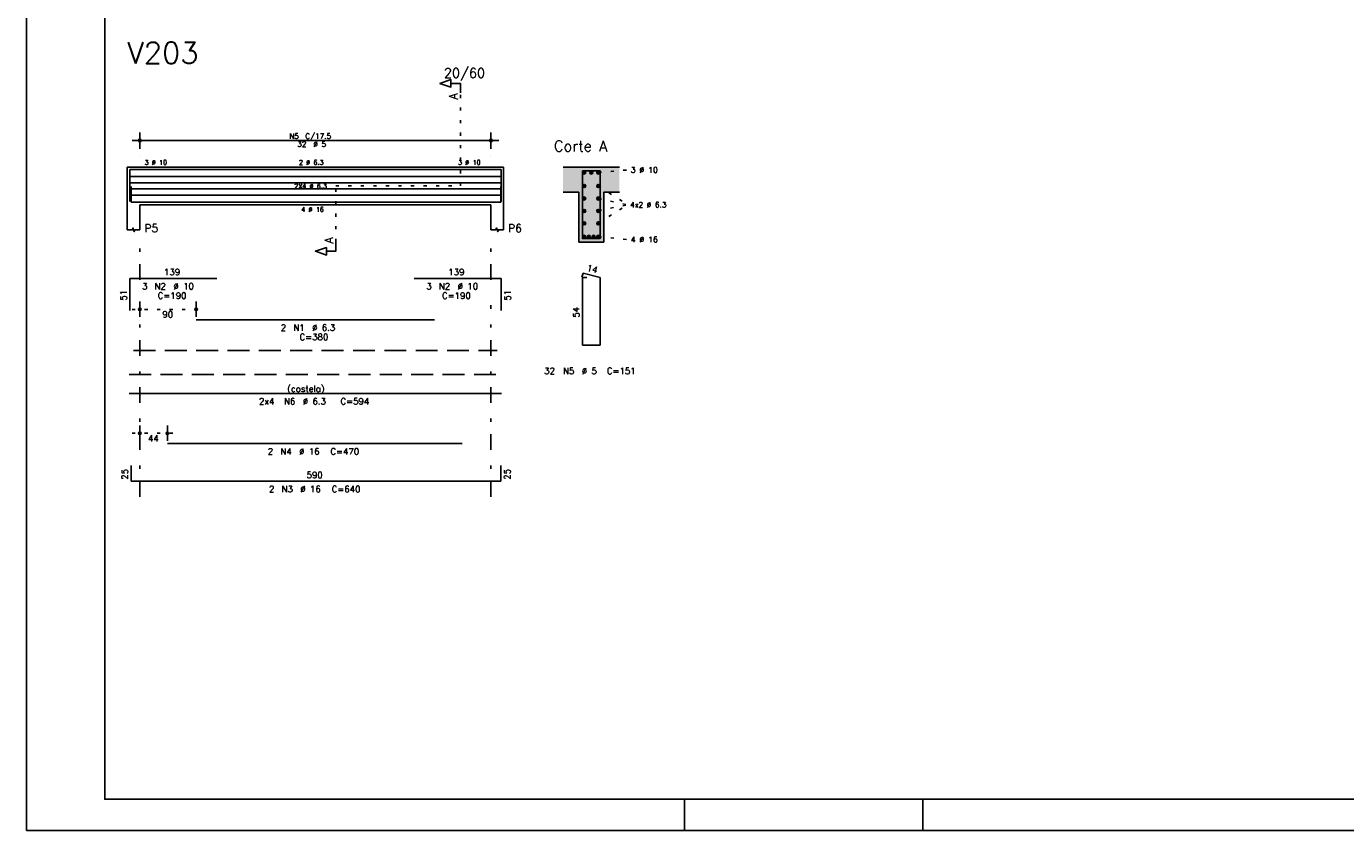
# Model space of a CAD drawing. Extents: x 0 to 84.1, y 0 to 59.4.
# Tile 1 of 7: x 0 to 42.1, y 0 to 25.6. Entities that reach past the tile are written whole.
import ezdxf

# ---------------------------------------------------------------- set-up
doc = ezdxf.new("R2010")
doc.units = 0
doc.header["$MEASUREMENT"] = 0
for name, pattern in [('ESTILO_TQS_0001', [1, 0.7, -0.3]), ('ESTILO_TQS_0002', [0.4, 0.1, -0.3]), ('ESTILO_TQS_0003', [1.5, 0.5, -0.4, 0.1, -0.5])]:
    doc.linetypes.add(name, pattern=pattern)
for name, color, linetype in [('1', 1, 'CONTINUOUS'), ('10', 10, 'CONTINUOUS'), ('2', 2, 'CONTINUOUS'), ('4', 4, 'CONTINUOUS'), ('6', 6, 'CONTINUOUS'), ('7', 7, 'CONTINUOUS')]:
    doc.layers.add(name, color=color, linetype=linetype)
doc.styles.get("Standard").update_dxf_attribs({"font": 'ROMANS.SHX'})

msp = doc.modelspace()

# ---------------------------------------------------------------- linework, layer by layer
at = {"layer": '1', "linetype": 'ESTILO_TQS_0002'}
for p, q in [((13.845, 20.56), (13.845, 23.53)), ((18.245, 20.985), (19.19, 21.07)), ((9.87, 18.775), (9.87, 20.56)), ((9.87, 20.56), (13.845, 20.56)), ((18.245, 20.55448), (19.175, 19.96)), ((18.245, 20.15816), (19.175, 19.96)), ((18.245, 19.36552), (19.175, 19.96)), ((18.245, 19.76184), (19.175, 19.96)), ((18.245, 18.935), (19.19, 18.85)), ((3.37, 16.62), (5.6652, 16.62)), ((3.37, 12.67), (4.75, 12.67))]:
    msp.add_line(p, q, dxfattribs=at)
at = {"layer": '1', "linetype": 'ESTILO_TQS_0001'}
msp.add_line((3.42, 15.315), (15.02, 15.315), dxfattribs=at)
at = {"layer": '1', "linetype": 'Continuous'}
for centre in [(17.795, 20.985), (18.02, 20.985), (18.245, 20.985), (17.795, 20.55448), (17.795, 20.15816), (18.245, 20.55448), (18.245, 20.15816), (17.795, 19.76184), (18.245, 19.76184), (17.795, 19.36552), (18.245, 19.36552), (17.795, 18.935), (17.945, 18.935), (18.095, 18.935), (18.245, 18.935)]:
    msp.add_circle(centre, 0.05, dxfattribs=at)
at = {"layer": '1', "color": 9, "linetype": 'Continuous'}
for points in [[(17.845, 20.985), (17.77, 21.028301), (17.748015, 21.002101)], [(17.845, 20.985), (17.748015, 21.002101), (17.748015, 20.967899)], [(17.845, 20.985), (17.748015, 20.967899), (17.77, 20.941699)], [(17.845, 20.985), (17.803682, 21.03424), (17.77, 21.028301)], [(17.845, 20.985), (17.77, 20.941699), (17.803682, 20.93576)], [(17.845, 20.985), (17.833302, 21.017139), (17.803682, 21.03424)], [(17.845, 20.985), (17.803682, 20.93576), (17.833302, 20.952861)], [(17.845, 20.985), (17.833302, 20.952861), (17.845, 20.985)], [(18.07, 20.985), (17.995, 21.028301), (17.973015, 21.002101)], [(18.07, 20.985), (17.973015, 21.002101), (17.973015, 20.967899)], [(18.07, 20.985), (17.973015, 20.967899), (17.995, 20.941699)], [(18.07, 20.985), (18.028682, 21.03424), (17.995, 21.028301)], [(18.07, 20.985), (17.995, 20.941699), (18.028682, 20.93576)], [(18.07, 20.985), (18.058302, 21.017139), (18.028682, 21.03424)], [(18.07, 20.985), (18.028682, 20.93576), (18.058302, 20.952861)], [(18.07, 20.985), (18.058302, 20.952861), (18.07, 20.985)], [(18.295, 20.985), (18.22, 21.028301), (18.198015, 21.002101)], [(18.295, 20.985), (18.198015, 21.002101), (18.198015, 20.967899)], [(18.295, 20.985), (18.198015, 20.967899), (18.22, 20.941699)], [(18.295, 20.985), (18.253682, 21.03424), (18.22, 21.028301)], [(18.295, 20.985), (18.22, 20.941699), (18.253682, 20.93576)], [(18.295, 20.985), (18.283302, 21.017139), (18.253682, 21.03424)], [(18.295, 20.985), (18.253682, 20.93576), (18.283302, 20.952861)], [(18.295, 20.985), (18.283302, 20.952861), (18.295, 20.985)], [(17.845, 20.55448), (17.77, 20.597781), (17.748015, 20.571581)], [(17.845, 20.55448), (17.748015, 20.571581), (17.748015, 20.537379)], [(17.845, 20.55448), (17.748015, 20.537379), (17.77, 20.511179)], [(17.845, 20.15816), (17.77, 20.201461), (17.748015, 20.175261)], [(17.845, 20.55448), (17.803682, 20.60372), (17.77, 20.597781)], [(17.845, 20.55448), (17.77, 20.511179), (17.803682, 20.50524)], [(17.845, 20.15816), (17.803682, 20.2074), (17.77, 20.201461)], [(17.845, 20.55448), (17.833302, 20.586619), (17.803682, 20.60372)], [(17.845, 20.55448), (17.803682, 20.50524), (17.833302, 20.522341)], [(17.845, 20.15816), (17.833302, 20.190299), (17.803682, 20.2074)], [(17.845, 20.55448), (17.833302, 20.522341), (17.845, 20.55448)], [(18.295, 20.55448), (18.22, 20.597781), (18.198015, 20.571581)], [(18.295, 20.55448), (18.198015, 20.571581), (18.198015, 20.537379)], [(18.295, 20.55448), (18.198015, 20.537379), (18.22, 20.511179)], [(18.295, 20.15816), (18.22, 20.201461), (18.198015, 20.175261)], [(18.295, 20.55448), (18.253682, 20.60372), (18.22, 20.597781)], [(18.295, 20.55448), (18.22, 20.511179), (18.253682, 20.50524)], [(18.295, 20.15816), (18.253682, 20.2074), (18.22, 20.201461)], [(18.295, 20.55448), (18.283302, 20.586619), (18.253682, 20.60372)], [(18.295, 20.55448), (18.253682, 20.50524), (18.283302, 20.522341)], [(18.295, 20.15816), (18.283302, 20.190299), (18.253682, 20.2074)], [(18.295, 20.55448), (18.283302, 20.522341), (18.295, 20.55448)], [(17.845, 20.15816), (17.748015, 20.175261), (17.748015, 20.141059)], [(17.845, 20.15816), (17.748015, 20.141059), (17.77, 20.114859)], [(17.845, 19.76184), (17.77, 19.805141), (17.748015, 19.778941)], [(17.845, 20.15816), (17.77, 20.114859), (17.803682, 20.10892)], [(17.845, 19.76184), (17.803682, 19.81108), (17.77, 19.805141)], [(17.845, 20.15816), (17.803682, 20.10892), (17.833302, 20.126021)], [(17.845, 19.76184), (17.833302, 19.793979), (17.803682, 19.81108)], [(17.845, 20.15816), (17.833302, 20.126021), (17.845, 20.15816)], [(18.295, 20.15816), (18.198015, 20.175261), (18.198015, 20.141059)], [(18.295, 20.15816), (18.198015, 20.141059), (18.22, 20.114859)], [(18.295, 19.76184), (18.22, 19.805141), (18.198015, 19.778941)], [(18.295, 20.15816), (18.22, 20.114859), (18.253682, 20.10892)], [(18.295, 19.76184), (18.253682, 19.81108), (18.22, 19.805141)], [(18.295, 20.15816), (18.253682, 20.10892), (18.283302, 20.126021)], [(18.295, 19.76184), (18.283302, 19.793979), (18.253682, 19.81108)], [(18.295, 20.15816), (18.283302, 20.126021), (18.295, 20.15816)], [(17.845, 19.76184), (17.748015, 19.778941), (17.748015, 19.744739)], [(17.845, 19.76184), (17.748015, 19.744739), (17.77, 19.718539)], [(17.845, 19.36552), (17.77, 19.408821), (17.748015, 19.382621)], [(17.845, 19.36552), (17.748015, 19.382621), (17.748015, 19.348419)], [(17.845, 19.36552), (17.748015, 19.348419), (17.77, 19.322219)], [(17.845, 19.76184), (17.77, 19.718539), (17.803682, 19.7126)], [(17.845, 19.36552), (17.803682, 19.41476), (17.77, 19.408821)], [(17.845, 19.36552), (17.77, 19.322219), (17.803682, 19.31628)], [(17.845, 19.76184), (17.803682, 19.7126), (17.833302, 19.729701)], [(17.845, 19.36552), (17.833302, 19.397659), (17.803682, 19.41476)], [(17.845, 19.36552), (17.803682, 19.31628), (17.833302, 19.333381)], [(17.845, 19.76184), (17.833302, 19.729701), (17.845, 19.76184)], [(17.845, 19.36552), (17.833302, 19.333381), (17.845, 19.36552)], [(18.295, 19.76184), (18.198015, 19.778941), (18.198015, 19.744739)], [(18.295, 19.76184), (18.198015, 19.744739), (18.22, 19.718539)], [(18.295, 19.36552), (18.22, 19.408821), (18.198015, 19.382621)], [(18.295, 19.36552), (18.198015, 19.382621), (18.198015, 19.348419)], [(18.295, 19.36552), (18.198015, 19.348419), (18.22, 19.322219)], [(18.295, 19.76184), (18.22, 19.718539), (18.253682, 19.7126)], [(18.295, 19.36552), (18.253682, 19.41476), (18.22, 19.408821)], [(18.295, 19.36552), (18.22, 19.322219), (18.253682, 19.31628)], [(18.295, 19.76184), (18.253682, 19.7126), (18.283302, 19.729701)], [(18.295, 19.36552), (18.283302, 19.397659), (18.253682, 19.41476)], [(18.295, 19.36552), (18.253682, 19.31628), (18.283302, 19.333381)], [(18.295, 19.76184), (18.283302, 19.729701), (18.295, 19.76184)], [(18.295, 19.36552), (18.283302, 19.333381), (18.295, 19.36552)], [(17.845, 18.935), (17.77, 18.978301), (17.748015, 18.952101)], [(17.845, 18.935), (17.748015, 18.952101), (17.748015, 18.917899)], [(17.845, 18.935), (17.803682, 18.98424), (17.77, 18.978301)], [(17.845, 18.935), (17.833302, 18.967139), (17.803682, 18.98424)], [(17.995, 18.935), (17.92, 18.978301), (17.898015, 18.952101)], [(17.995, 18.935), (17.898015, 18.952101), (17.898015, 18.917899)], [(17.995, 18.935), (17.953682, 18.98424), (17.92, 18.978301)], [(17.995, 18.935), (17.983302, 18.967139), (17.953682, 18.98424)], [(18.145, 18.935), (18.07, 18.978301), (18.048015, 18.952101)], [(18.145, 18.935), (18.048015, 18.952101), (18.048015, 18.917899)], [(18.145, 18.935), (18.103682, 18.98424), (18.07, 18.978301)], [(18.145, 18.935), (18.133302, 18.967139), (18.103682, 18.98424)], [(18.295, 18.935), (18.22, 18.978301), (18.198015, 18.952101)], [(18.295, 18.935), (18.198015, 18.952101), (18.198015, 18.917899)], [(18.295, 18.935), (18.253682, 18.98424), (18.22, 18.978301)], [(18.295, 18.935), (18.283302, 18.967139), (18.253682, 18.98424)], [(17.845, 18.935), (17.748015, 18.917899), (17.77, 18.891699)], [(17.845, 18.935), (17.77, 18.891699), (17.803682, 18.88576)], [(17.845, 18.935), (17.803682, 18.88576), (17.833302, 18.902861)], [(17.845, 18.935), (17.833302, 18.902861), (17.845, 18.935)], [(17.995, 18.935), (17.898015, 18.917899), (17.92, 18.891699)], [(17.995, 18.935), (17.92, 18.891699), (17.953682, 18.88576)], [(17.995, 18.935), (17.953682, 18.88576), (17.983302, 18.902861)], [(17.995, 18.935), (17.983302, 18.902861), (17.995, 18.935)], [(18.145, 18.935), (18.048015, 18.917899), (18.07, 18.891699)], [(18.145, 18.935), (18.07, 18.891699), (18.103682, 18.88576)], [(18.145, 18.935), (18.103682, 18.88576), (18.133302, 18.902861)], [(18.145, 18.935), (18.133302, 18.902861), (18.145, 18.935)], [(18.295, 18.935), (18.198015, 18.917899), (18.22, 18.891699)], [(18.295, 18.935), (18.22, 18.891699), (18.253682, 18.88576)], [(18.295, 18.935), (18.253682, 18.88576), (18.283302, 18.902861)], [(18.295, 18.935), (18.283302, 18.902861), (18.295, 18.935)]]:
    msp.add_solid(points, dxfattribs=at)
at = {"layer": '10', "color": 9, "linetype": 'Continuous'}
for points in [[(17.12, 21.16), (17.12, 20.36), (17.62, 20.36)], [(17.12, 21.16), (17.62, 20.36), (18.92, 21.16)], [(17.62, 20.36), (18.42, 20.36), (18.92, 21.16)], [(18.42, 20.36), (18.92, 20.36), (18.92, 21.16)], [(17.62, 18.76), (18.42, 18.76), (17.62, 20.36)], [(18.42, 18.76), (18.42, 20.36), (17.62, 20.36)]]:
    msp.add_solid(points, dxfattribs=at)
at = {"layer": '2', "linetype": 'Continuous'}
for p, q in [((0, 59.400002), (0, 0)), ((3.37, 22.01), (15.07, 22.01)), ((3.62, 21.74), (3.62, 22.26)), ((14.82, 21.74), (14.82, 22.26)), ((3.62, 21.49), (3.62, 21.49)), ((14.82, 21.49), (14.82, 21.49)), ((3.22, 21.16), (3.22, 19.96)), ((3.22, 21.16), (3.62, 21.16)), ((3.62, 21.16), (14.82, 21.16)), ((14.82, 21.16), (15.22, 21.16)), ((15.22, 21.16), (15.22, 19.96)), ((18.92, 21.16), (17.12, 21.16)), ((17.12, 20.36), (17.62, 20.36)), ((17.62, 20.36), (17.62, 18.76)), ((18.42, 18.76), (18.42, 20.36)), ((18.42, 20.36), (18.92, 20.36)), ((3.22, 19.96), (3.22, 19.16)), ((3.62, 19.96), (14.82, 19.96)), ((3.62, 19.96), (3.62, 19.16)), ((14.82, 19.96), (14.82, 19.16)), ((15.22, 19.96), (15.22, 19.16)), ((17.62, 18.76), (18.42, 18.76)), ((3.62, 16.38), (3.62, 16.87)), ((5.4152, 16.38), (5.4152, 16.87)), ((3.62, 16.28), (3.62, 16.28)), ((5.4152, 16.28), (5.4152, 16.28)), ((3.62, 12.43), (3.62, 12.92)), ((4.5, 12.43), (4.5, 12.92)), ((3.62, 12.33), (3.62, 12.33)), ((4.5, 12.33), (4.5, 12.33)), ((21, 1), (21, 0)), ((28.600006, 0), (28.600006, 1)), ((0, 0), (84.100006, 0))]:
    msp.add_line(p, q, dxfattribs=at)
at = {"layer": '2', "linetype": 'ESTILO_TQS_0003'}
for p, q in [((3.62, 17.562), (3.62, 18.86)), ((14.82, 17.562), (14.82, 18.86)), ((3.62, 10.64), (3.62, 16.758)), ((14.82, 10.64), (14.82, 16.758))]:
    msp.add_line(p, q, dxfattribs=at)
at = {"layer": '2', "linetype": 'Continuous'}
for points in [[(83.100006, 1), (2.5, 1), (2.5, 58.400002), (83.100006, 58.400002), (83.100006, 1)], [(13.845, 23.53), (13.845, 23.83), (13.545, 23.83), (13.545, 23.71), (13.195, 23.83), (13.545, 23.95), (13.545, 23.83)], [(3.22, 19.16), (3.38, 19.16), (3.4, 19.22), (3.44, 19.1), (3.46, 19.16), (3.62, 19.16)], [(14.82, 19.16), (14.98, 19.16), (15, 19.22), (15.04, 19.1), (15.06, 19.16), (15.22, 19.16)], [(9.87, 18.775), (9.87, 18.475), (9.57, 18.475), (9.57, 18.355), (9.22, 18.475), (9.57, 18.595), (9.57, 18.475)]]:
    msp.add_lwpolyline(points, dxfattribs=at)
for centre, radius in [((3.62, 22.01), 0.041625), ((3.62, 22.01), 0.02075), ((14.82, 22.01), 0.041625), ((14.82, 22.01), 0.02075), ((3.62, 16.62), 0.04), ((3.62, 16.62), 0.02), ((5.4152, 16.62), 0.04), ((5.4152, 16.62), 0.02), ((3.62, 12.67), 0.04), ((3.62, 12.67), 0.02), ((4.5, 12.67), 0.04), ((4.5, 12.67), 0.02)]:
    msp.add_circle(centre, radius, dxfattribs=at)
at = {"layer": '4', "linetype": 'Continuous'}
for p, q in [((3.3, 20.06), (3.3, 21.08)), ((3.3, 21.08), (6.08, 21.08)), ((5.4152, 21.08), (13.0152, 21.08)), ((12.37, 21.08), (15.15, 21.08)), ((15.15, 21.08), (15.15, 20.06)), ((3.28, 20.85724), (15.1604, 20.85724)), ((3.28, 20.65908), (15.1604, 20.65908)), ((3.28, 20.46092), (15.1604, 20.46092)), ((3.28, 20.26276), (15.1604, 20.26276)), ((3.34, 20.54), (3.34, 20.04)), ((15.14, 20.04), (15.14, 20.54)), ((3.34, 20.04), (15.14, 20.04)), ((4.5, 20.04), (13.9, 20.04))]:
    msp.add_line(p, q, dxfattribs=at)
msp.add_lwpolyline([(17.74, 21.04), (17.74, 18.88), (18.3, 18.88), (18.3, 21.04), (17.74, 21.04)], dxfattribs=at)
at = {"layer": '6', "linetype": 'Continuous'}
for p, q in [((17.757782, 17.78), (17.722782, 17.644446)), ((18.3, 17.64), (17.757782, 17.78)), ((3.3, 16.59), (3.3, 17.61)), ((3.3, 17.61), (6.08, 17.61)), ((12.37, 17.61), (15.15, 17.61)), ((15.15, 17.61), (15.15, 16.59)), ((17.88, 17.64), (17.74, 17.64)), ((17.74, 17.64), (17.74, 15.48)), ((18.3, 15.48), (18.3, 17.64)), ((5.4152, 16.29), (13.0152, 16.29)), ((17.74, 15.48), (18.3, 15.48)), ((3.28, 13.94), (15.1604, 13.94)), ((4.5, 12.34), (13.9, 12.34)), ((3.34, 11.64), (3.34, 11.14)), ((15.14, 11.14), (15.14, 11.64)), ((3.34, 11.14), (15.14, 11.14))]:
    msp.add_line(p, q, dxfattribs=at)
at = {"layer": '6', "linetype": 'ESTILO_TQS_0001'}
msp.add_line((3.28, 14.54), (15.1604, 14.54), dxfattribs=at)

# ---------------------------------------------------------------- texts
at = {"layer": '2', "linetype": 'Continuous'}
for s, height, p in [('20/60', 0.3, (13.32, 24.01)), ('N5', 0.17, (8.387, 22.061)), ('32', 0.17, (8.642, 21.806)), ('C/17.5', 0.17, (8.897, 22.061)), ('%%c 5', 0.17, (9.152, 21.806)), ('Corte A', 0.34, (16.83, 21.66)), ('3 %%c 10', 0.15, (3.77, 21.235)), ('2 %%c 6.3', 0.15, (8.695, 21.235)), ('3 %%c 10', 0.15, (13.77, 21.235)), ('3 %%c 10', 0.18, (19.28, 20.98)), ('2X4 %%c 6.3', 0.15, (8.5452, 20.47592)), ('4 %%c 16', 0.15, (8.77, 19.735)), ('4x2 %%c 6.3', 0.17, (19.26, 19.875)), ('P5', 0.25, (3.77, 19.085)), ('P6', 0.25, (15.37, 19.085)), ('4 %%c 16', 0.18, (19.28, 18.76)), ('139', 0.2, (4.39, 17.71)), ('139', 0.2, (13.46, 17.71)), ('3', 0.2, (3.69, 17.26)), ('N2', 0.2, (4.09, 17.26)), ('%%c 10', 0.2, (4.69, 17.26)), ('3', 0.2, (12.76, 17.26)), ('N2', 0.2, (13.16, 17.26)), ('%%c 10', 0.2, (13.76, 17.26)), ('C=190', 0.2, (4.19, 16.96)), ('C=190', 0.2, (13.26, 16.96)), ('90', 0.2, (4.3376, 16.36)), ('2', 0.2, (8.1152, 15.94)), ('N1', 0.2, (8.5152, 15.94)), ('%%c 6.3', 0.2, (9.1152, 15.94)), ('C=380', 0.2, (8.7152, 15.64)), ('32', 0.2, (16.52, 14.56)), ('N5', 0.2, (17.12, 14.56)), ('%%c 5', 0.2, (17.72, 14.56)), ('C=151', 0.2, (18.52, 14.56)), ('(costela)', 0.2, (8.3202, 13.99)), ('2x4', 0.2, (7.4202, 13.59)), ('N6', 0.2, (8.2202, 13.59)), ('%%c 6.3', 0.2, (8.8202, 13.59)), ('C=594', 0.2, (10.0202, 13.59)), ('44', 0.2, (3.88, 12.41)), ('2', 0.2, (7.7, 11.99)), ('N4', 0.2, (8.1, 11.99)), ('%%c 16', 0.2, (8.7, 11.99)), ('C=470', 0.2, (9.7, 11.99)), ('590', 0.2, (8.94, 11.24)), ('2', 0.2, (7.74, 10.79)), ('N3', 0.2, (8.14, 10.79)), ('%%c 16', 0.2, (8.74, 10.79)), ('C=640', 0.2, (9.74, 10.79))]:
    msp.add_text(s, height=height, dxfattribs=at).set_placement(p)
for s, height, rotation, p in [('A', 0.272, 90, (13.7634, 23.3124)), ('A', 0.272, 90, (9.7884, 18.7206)), ('14', 0.2, 345.522488, (17.860242, 17.856825)), ('51', 0.2, 90, (3.2, 16.9)), ('51', 0.2, 90, (15.45, 16.9)), ('54', 0.2, 90, (17.64, 16.36)), ('25', 0.2, 90, (3.24, 11.19)), ('25', 0.2, 90, (15.44, 11.19))]:
    msp.add_text(s, height=height, rotation=rotation, dxfattribs=at).set_placement(p)
at = {"layer": '7', "linetype": 'Continuous'}
msp.add_text('V203', height=0.68, dxfattribs=at).set_placement((3.22, 24.46))

doc.saveas('drawing.dxf')
